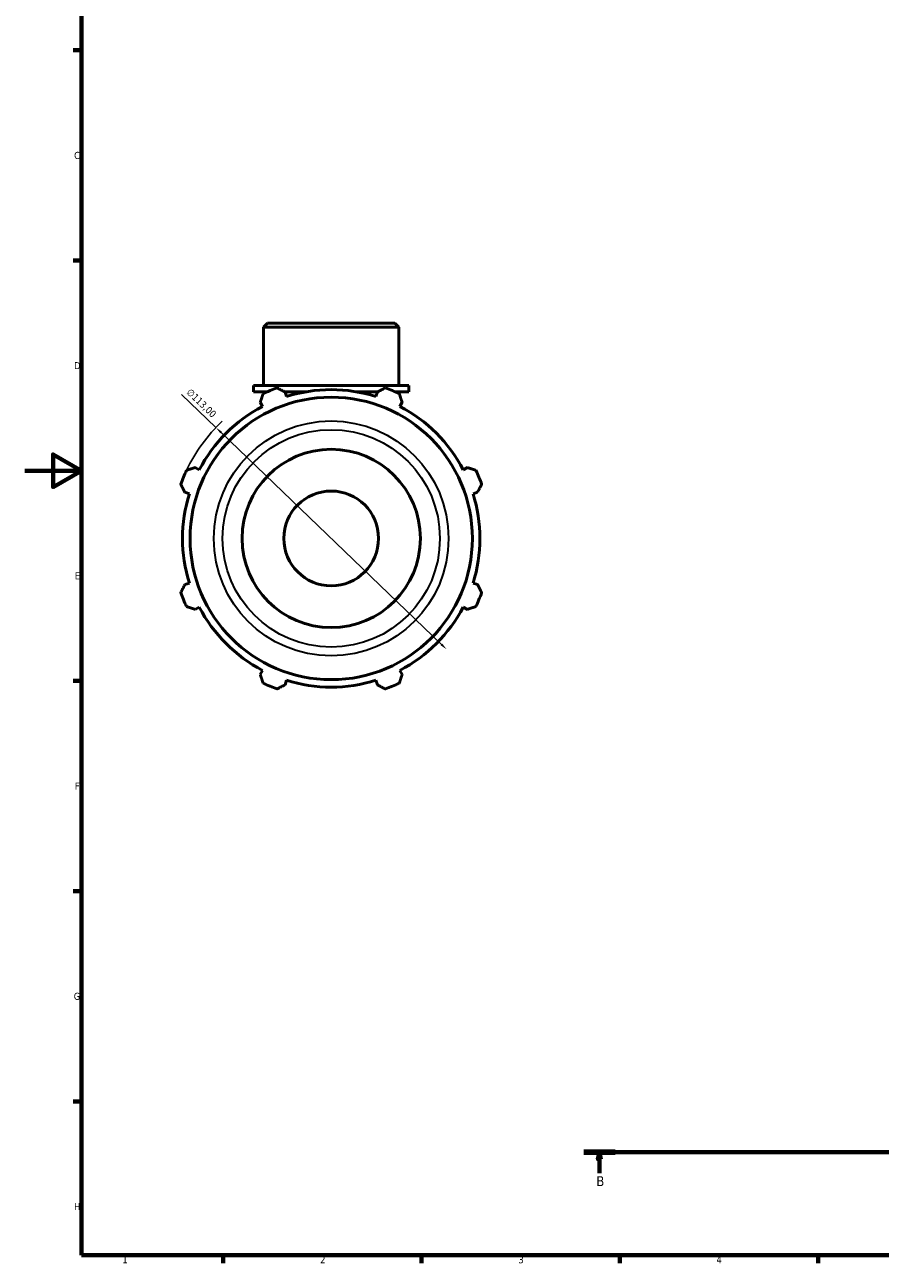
# Model space of a CAD drawing. Header units: millimetres. Extents: x 0 to 931, y 0 to 902.
# Tile 1 of 6: x 0 to 302, y 17 to 455. Entities that reach past the tile are written whole.
import ezdxf

# ---------------------------------------------------------------- set-up
doc = ezdxf.new("R2010")
doc.units = ezdxf.units.MM
doc.linetypes.add('CHAIN', pattern=[0.7087, 0.4724, -0.0591, 0.1181, -0.0591])
for name, color, linetype, lineweight in [('Border (ISO)', 7, 'Continuous', 70), ('Dimension (ISO)', 7, 'Continuous', 25), ('Section Line (ISO)', 7, 'CHAIN', 70), ('Visible (ISO)', 7, 'Continuous', 50), ('Visible Narrow (ISO)', 7, 'Continuous', 35)]:
    doc.layers.add(name, color=color, linetype=linetype, lineweight=lineweight)
doc.styles.add('Label Text (ISO)', font='tahoma.ttf')
doc.styles.add('Note Text (ISO)', font='tahoma.ttf')
doc.dimstyles.new('Default (ISO)', dxfattribs={"dimtxt": 2.5, "dimasz": 2.5, "dimexe": 3.175, "dimexo": 0, "dimgap": 0.762, "dimtad": 1, "dimrnd": 1e-08, "dimzin": 0, "dimtxsty": 'Note Text (ISO)', "dimcen": 0.09, "dimdle": 10, "dimclrd": 256, "dimclre": 256, "dimclrt": 232, "dimazin": 0, "dimtfac": 1.40208, "dimtmove": 0, "dimatfit": 3, "dimfxl": 1, "dimtolj": 1, "dimtzin": 0, "dimlwd": -1, "dimlwe": -1, "dimarcsym": 0})

# ---------------------------------------------------------------- blocks, each defined once
blk = doc.blocks.new('Borders Default Border')
at = {"layer": 'Border (ISO)'}
for p, q in [((20, 445.5), (17.1, 445.5)), ((20, 371.25), (17.1, 371.25)), ((20, 222.75), (17.1, 222.75)), ((20, 148.5), (17.1, 148.5)), ((20, 74.25), (17.1, 74.25)), ((70.08, 20), (70.08, 17.1)), ((140.17, 20), (140.17, 17.1)), ((210.25, 20), (210.25, 17.1)), ((280.33, 20), (280.33, 17.1))]:
    blk.add_line(p, q, dxfattribs=at)
at = {"layer": 'Border (ISO)', "flags": 128}
for points in [[(20, 20), (20, 574), (821, 574), (821, 20), (20, 20)], [(0, 297), (20, 297), (10, 302.77), (10, 291.23), (20, 297)]]:
    blk.add_lwpolyline(points, dxfattribs=at)
at = {"layer": 'Border (ISO)', "color": 232, "true_color": 0xca0064, "char_height": 2.5, "attachment_point": 7, "style": 'Note Text (ISO)'}
for s, insert in [('C', (17.43, 407.08)), ('D', (17.43, 332.88)), ('E', (17.64, 258.63)), ('F', (17.7, 184.38)), ('G', (17.31, 110.08)), ('H', (17.44, 35.88)), ('1', (34.48, 17.1)), ('2', (104.37, 17.1)), ('3', (174.43, 17.05)), ('4', (244.42, 17.1))]:
    blk.add_mtext(s, dxfattribs=dict(at, insert=insert))
blk = doc.blocks.new('2dTransSection0')
at = {"layer": 'Section Line (ISO)', "linetype": 'CHAIN'}
blk.add_line((197.5, 56.35), (608.31, 56.35), dxfattribs=at)
at = {"layer": 'Section Line (ISO)', "linetype": 'Continuous', "lineweight": 140}
for p, q in [((197.5, 56.35), (208.56, 56.35)), ((597.25, 56.35), (608.31, 56.35))]:
    blk.add_line(p, q, dxfattribs=at)
at = {"layer": 'Section Line (ISO)', "linetype": 'Continuous'}
for p, q in [((203.03, 56.35), (202.53, 53.85)), ((202.53, 53.85), (203.53, 53.85)), ((203.03, 53.85), (203.03, 56.35)), ((203.53, 53.85), (203.03, 56.35)), ((203.03, 48.9), (203.03, 53.85)), ((602.78, 56.35), (602.28, 53.85)), ((602.28, 53.85), (603.28, 53.85)), ((602.78, 53.85), (602.78, 56.35)), ((603.28, 53.85), (602.78, 56.35)), ((602.78, 48.9), (602.78, 53.85))]:
    blk.add_line(p, q, dxfattribs=at)
at = {"layer": 'Section Line (ISO)', "linetype": 'Continuous', "flags": 128}
for points in [[(203.53, 53.85), (203.03, 56.35), (202.53, 53.85), (203.53, 53.85)], [(603.28, 53.85), (602.78, 56.35), (602.28, 53.85), (603.28, 53.85)]]:
    blk.add_lwpolyline(points, dxfattribs=at)
at = {"layer": 'Section Line (ISO)'}
for points in [[(203.53, 53.85), (203.03, 56.35), (202.53, 53.85), (203.53, 53.85)], [(603.28, 53.85), (602.78, 56.35), (602.28, 53.85), (603.28, 53.85)]]:
    blk.add_solid(points, dxfattribs=at)
at = {"layer": 'Section Line (ISO)', "char_height": 3.5, "attachment_point": 7, "style": 'Label Text (ISO)'}
for insert in [(201.96, 44.35), (601.71, 44.35)]:
    blk.add_mtext('B', dxfattribs=dict(at, insert=insert))
blk = doc.blocks.new('*D12')
at = {"layer": 'Defpoints', "color": 0, "transparency": 16777216}
for p in [(67.55, 312.25), (149.02, 233.95)]:
    blk.add_point(p, dxfattribs=at)
at = {"layer": 'Dimension (ISO)', "transparency": 16777216}
for p, q in [((67.55, 312.25), (55.37, 323.95)), ((147.21, 235.68), (69.35, 310.52))]:
    blk.add_line(p, q, dxfattribs=at)
blk.add_arc((108.28, 273.1), 56.5, 132.9165, 154.792, dxfattribs=at)
for points in [[(69.64, 310.82), (69.06, 310.22), (67.55, 312.25)], [(147.5, 235.98), (146.93, 235.38), (149.02, 233.95)]]:
    blk.add_solid(points, dxfattribs=at)
at = {"layer": 'Dimension (ISO)', "color": 232, "true_color": 0xca0064, "transparency": 16777216, "insert": (58.67, 326.29), "char_height": 2.5, "attachment_point": 1, "rotation": 316.1362, "style": 'Note Text (ISO)'}
blk.add_mtext('\\A1;∅113,00', dxfattribs=at)

msp = doc.modelspace()

# ---------------------------------------------------------------- linework, layer by layer
at = {"layer": 'Visible (ISO)'}
for p, q in [((85.814, 349.098), (84.38, 347.664)), ((132.183, 347.664), (84.38, 347.664)), ((84.38, 327.098), (84.38, 347.664)), ((85.814, 349.098), (130.749, 349.098)), ((130.749, 349.098), (132.183, 347.664)), ((132.183, 327.098), (132.183, 347.664)), ((135.768, 327.098), (80.795, 327.098)), ((80.795, 324.898), (80.795, 327.098)), ((85.72, 324.898), (80.795, 324.898)), ((84.38, 324.898), (84.38, 324.294)), ((99.465, 324.898), (91.833, 324.898)), ((92.481, 323.211), (91.971, 324.828)), ((124.73, 324.898), (117.098, 324.898)), ((124.592, 324.828), (124.082, 323.211)), ((135.768, 324.898), (130.843, 324.898)), ((132.183, 324.898), (132.183, 324.294)), ((135.768, 324.898), (135.768, 327.098)), ((83.236, 321.21), (84.019, 319.706)), ((132.544, 319.706), (133.327, 321.21)), ((61.673, 297.361), (60.17, 298.143)), ((156.393, 298.143), (154.889, 297.361)), ((56.552, 289.408), (58.168, 288.899)), ((158.394, 288.899), (160.011, 289.408)), ((58.168, 257.298), (56.552, 256.788)), ((160.011, 256.788), (158.394, 257.298)), ((60.17, 248.053), (61.673, 248.836)), ((154.889, 248.836), (156.393, 248.053)), ((84.019, 226.49), (83.236, 224.987)), ((133.327, 224.987), (132.544, 226.49)), ((91.971, 221.369), (92.481, 222.985)), ((124.082, 222.985), (124.592, 221.369))]:
    msp.add_line(p, q, dxfattribs=at)
for radius in [49.877, 31.5, 16.731]:
    msp.add_circle((108.281, 273.098), radius, dxfattribs=at)
for radius, start, end in [(56.5, 109.79198, 115.20802), (52.545, 72.5, 107.5), (56.5, 64.79198, 70.20802), (52.545, 117.5, 152.5), (52.545, 27.5, 62.5), (56.5, 154.79198, 160.20802), (56.5, 19.79198, 25.20802), (52.545, 162.5, 197.5), (52.545, 342.5, 17.5), (56.5, 199.79198, 205.20802), (56.5, 334.79198, 340.20802), (52.545, 207.5, 242.5), (52.545, 297.5, 332.5), (56.5, 244.79198, 250.20802), (52.545, 252.5, 287.5), (56.5, 289.79198, 295.20802)]:
    msp.add_arc((108.281, 273.098), radius, start, end, dxfattribs=at)
for points, weights in [([(83.236, 321.21), (83.717, 322.683), (84.218, 324.218)], [1.0018000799, 1.00130841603, 1]), ([(89.15, 326.261), (90.589, 325.53), (91.971, 324.828)], [1, 1.00130841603, 1.0018000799]), ([(124.592, 324.828), (125.973, 325.53), (127.413, 326.261)], [1.0018000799, 1.00130841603, 1]), ([(132.345, 324.218), (132.846, 322.683), (133.327, 321.21)], [1, 1.00130841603, 1.0018000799]), ([(57.162, 297.162), (58.697, 297.663), (60.17, 298.143)], [1, 1.00130841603, 1.0018000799]), ([(156.393, 298.143), (157.866, 297.663), (159.401, 297.162)], [1.0018000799, 1.00130841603, 1]), ([(56.552, 289.408), (55.85, 290.79), (55.119, 292.229)], [1.0018000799, 1.00130841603, 1]), ([(161.444, 292.229), (160.713, 290.79), (160.011, 289.408)], [1, 1.00130841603, 1.0018000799]), ([(55.119, 253.967), (55.85, 255.406), (56.552, 256.788)], [1, 1.00130841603, 1.0018000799]), ([(160.011, 256.788), (160.713, 255.406), (161.444, 253.967)], [1.0018000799, 1.00130841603, 1]), ([(60.17, 248.053), (58.697, 248.534), (57.162, 249.034)], [1.0018000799, 1.00130841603, 1]), ([(159.401, 249.034), (157.866, 248.534), (156.393, 248.053)], [1, 1.00130841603, 1.0018000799]), ([(84.218, 221.979), (83.717, 223.513), (83.236, 224.987)], [1, 1.00130841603, 1.0018000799]), ([(133.327, 224.987), (132.846, 223.513), (132.345, 221.979)], [1.0018000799, 1.00130841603, 1]), ([(91.971, 221.369), (90.589, 220.667), (89.15, 219.936)], [1.0018000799, 1.00130841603, 1]), ([(127.413, 219.936), (125.973, 220.667), (124.592, 221.369)], [1, 1.00130841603, 1.0018000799])]:
    msp.add_rational_spline(points, weights, degree=2, dxfattribs=at)
at = {"layer": 'Visible Narrow (ISO)'}
for radius in [41.48, 38.399]:
    msp.add_circle((108.281, 273.098), radius, dxfattribs=at)

# ---------------------------------------------------------------- block references
msp.add_blockref('Borders Default Border', (0, 0))
at = {"layer": 'Section Line (ISO)'}
msp.add_blockref('2dTransSection0', (0, 0), dxfattribs=at)

# ---------------------------------------------------------------- dimensions: what is measured, and where the dimension line sits
at = {"layer": 'Dimension (ISO)'}
dim = msp.add_diameter_dim_2p(p1=(149.017, 233.947), p2=(67.545, 312.25), dimstyle='Default (ISO)', override={"dimdec": 2, "dimlfac": 1, "dimtp": 0, "dimtm": 0, "dimtdec": 2, "dimatfit": 2}, dxfattribs=at)
dim.commit()
dim.dimension.update_dxf_attribs({"geometry": '*D12', "text_midpoint": (60.557, 318.966), "dimtype": 163})

doc.saveas('drawing.dxf')
